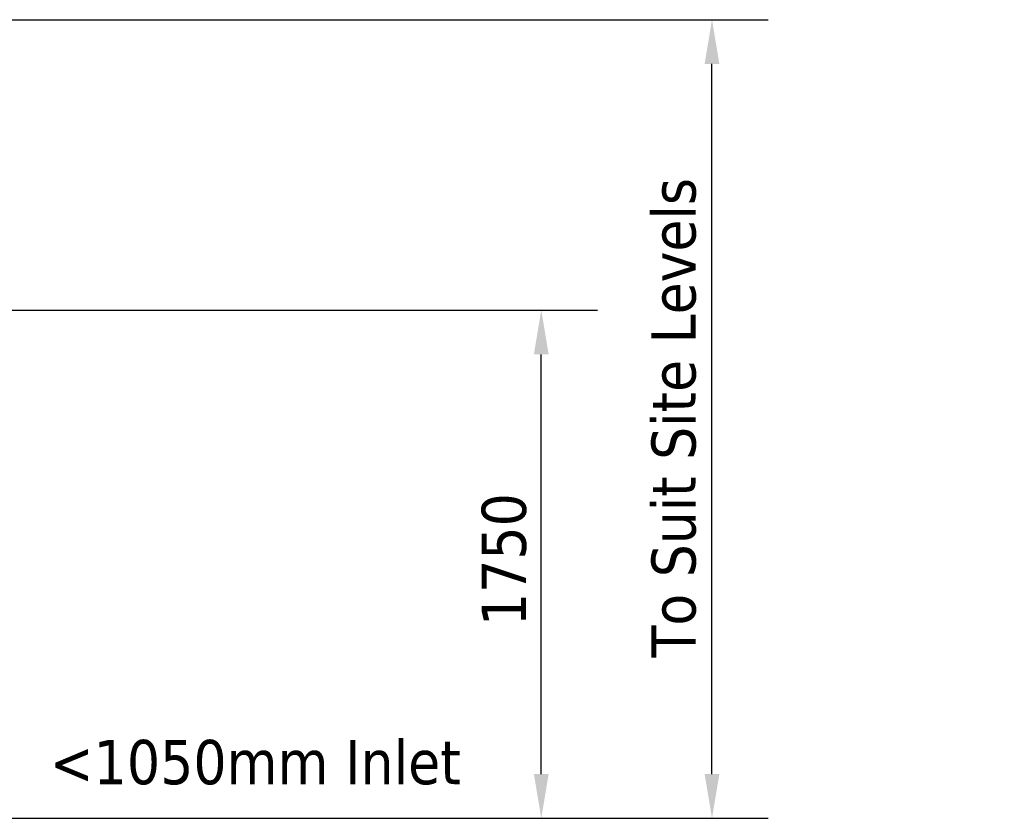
# Model space of a CAD drawing. Header units: millimetres. Extents: x -122 to 329287, y -2042 to 18239.
# Tile 21 of 39: x 15144 to 18534, y 7873 to 10623. Entities that reach past the tile are written whole.
import ezdxf

# ---------------------------------------------------------------- set-up
doc = ezdxf.new("R2010")
doc.units = ezdxf.units.MM
doc.header["$LTSCALE"] = 61
doc.layers.add('Dimension (Draken)', color=7, linetype='Continuous', lineweight=25)
doc.layers.add('Symbol (Draken)', color=7, linetype='Continuous', lineweight=25)
doc.styles.add('Draken Note Text', font='tahoma.ttf')
doc.dimstyles.new('Draken Metric', dxfattribs={"dimscale": 61, "dimtxt": 2.5, "dimasz": 2.5, "dimexe": 3.175, "dimexo": 1, "dimgap": 0.762, "dimtad": 1, "dimtoh": 1, "dimdec": 1, "dimrnd": 1e-08, "dimzin": 0, "dimdsep": 46, "dimtxsty": 'Draken Note Text', "dimcen": 0.09, "dimdle": 10, "dimclrd": 256, "dimclre": 256, "dimclrt": 256, "dimadec": 1, "dimazin": 0, "dimtfac": 1.40208, "dimtdec": 1, "dimtmove": 0, "dimatfit": 3, "dimfxl": 1, "dimtolj": 1, "dimtzin": 0, "dimlwd": -1, "dimlwe": -1, "dimarcsym": 0})

# ---------------------------------------------------------------- blocks, each defined once
blk = doc.blocks.new('*D15')
at = {"layer": 'Defpoints', "color": 0, "transparency": 16777216}
for p in [(13950.9, 9623.5), (16939.9, 9623.5), (12472, 7873.5)]:
    blk.add_point(p, dxfattribs=at)
at = {"layer": 'Dimension (Draken)', "transparency": 16777216}
for p, q in [((14011.9, 9623.5), (17133.6, 9623.5)), ((16939.9, 8026), (16939.9, 9471)), ((12533, 7873.5), (17133.6, 7873.5))]:
    blk.add_line(p, q, dxfattribs=at)
for points in [[(16914.5, 9471), (16965.3, 9471), (16939.9, 9623.5)], [(16914.5, 8026), (16965.3, 8026), (16939.9, 7873.5)]]:
    blk.add_solid(points, dxfattribs=at)
at = {"layer": 'Dimension (Draken)', "transparency": 16777216, "insert": (16734.7, 8535.3), "char_height": 152.5, "attachment_point": 1, "rotation": 90, "style": 'Draken Note Text'}
blk.add_mtext('\\A1;1750', dxfattribs=at)
blk = doc.blocks.new('*D16')
at = {"layer": 'Defpoints', "color": 0, "transparency": 16777216}
for p in [(14052.9, 10623.5), (17527.6, 10623.5), (12472, 7873.5)]:
    blk.add_point(p, dxfattribs=at)
at = {"layer": 'Dimension (Draken)', "transparency": 16777216}
for p, q in [((14113.9, 10623.5), (17721.2, 10623.5)), ((17527.6, 8026), (17527.6, 10471)), ((12533, 7873.5), (17721.2, 7873.5))]:
    blk.add_line(p, q, dxfattribs=at)
for points in [[(17502.1, 10471), (17553, 10471), (17527.6, 10623.5)], [(17502.1, 8026), (17553, 8026), (17527.6, 7873.5)]]:
    blk.add_solid(points, dxfattribs=at)
at = {"layer": 'Dimension (Draken)', "transparency": 16777216, "insert": (17319.2, 8370.4), "char_height": 152.5, "attachment_point": 1, "rotation": 90, "style": 'Draken Note Text'}
blk.add_mtext('\\A1; \\fTahoma|b0|i0;{\\H151.8900;To Suit Site Levels}', dxfattribs=at)

msp = doc.modelspace()

# ---------------------------------------------------------------- texts
at = {"layer": 'Symbol (Draken)', "insert": (16662.69, 8143.4), "char_height": 152.5, "width": 1726.3029, "attachment_point": 3, "style": 'Draken Note Text'}
msp.add_mtext('\\fTahoma|b0|i0;<1050mm Inlet', dxfattribs=at)

# ---------------------------------------------------------------- dimensions: what is measured, and where the dimension line sits
at = {"layer": 'Dimension (Draken)'}
dim = msp.add_linear_dim(base=(17527.55, 10623.47), p1=(12471.96, 7873.47), p2=(14052.88, 10623.47), angle=90, text=' \\fTahoma|b0|i0;{\\H151.8900;To Suit Site Levels}', dimstyle='Draken Metric', override={"dimgap": 0.762, "dimtoh": 0, "dimdec": 1, "dimtol": 0, "dimlim": 0, "dimtp": 0, "dimtm": 0, "dimtdec": 1, "dimtofl": 0, "dimatfit": 1}, dxfattribs=at)
dim.commit()
dim.dimension.update_dxf_attribs({"geometry": '*D16', "text_midpoint": (17527.55, 9248.47), "dimtype": 160})
dim = msp.add_linear_dim(base=(16939.92, 9623.47), p1=(12471.96, 7873.47), p2=(13950.88, 9623.47), angle=90, dimstyle='Draken Metric', override={"dimgap": 0.762, "dimtoh": 0, "dimdec": 0, "dimtol": 0, "dimlim": 0, "dimtp": 0, "dimtm": 0, "dimtdec": 1, "dimtofl": 0, "dimatfit": 1}, dxfattribs=at)
dim.commit()
dim.dimension.update_dxf_attribs({"geometry": '*D15', "text_midpoint": (16939.92, 8748.47), "dimtype": 160})

doc.saveas('drawing.dxf')
